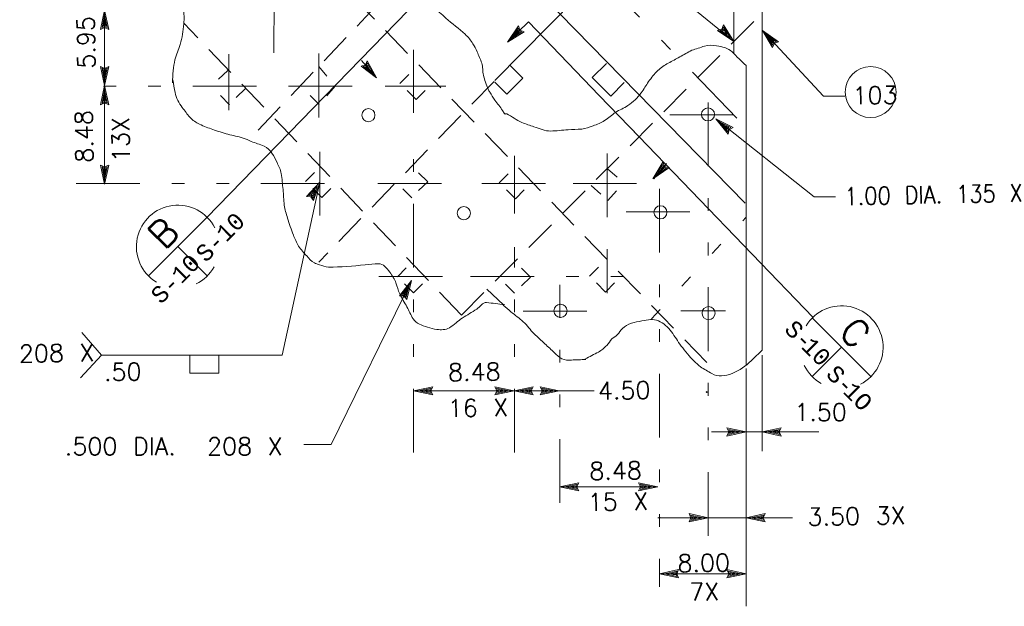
# Model space of a CAD drawing. Header units: inches. Extents: x -2167.2 to -2076.9, y -1198.8 to -1110.4.
# Tile 6 of 6: x -2085.2 to -2077.5, y -1123.6 to -1119. Entities that reach past the tile are written whole.
import ezdxf
from ezdxf.enums import TextEntityAlignment as Align

# ---------------------------------------------------------------- set-up
doc = ezdxf.new("R2010")
doc.units = ezdxf.units.IN
doc.header["$MEASUREMENT"] = 0
for name, pattern in [('DIVIDE', [1.25, 0.5, -0.25, 0, -0.25, 0, -0.25]), ('DOT', [0.25, 0, -0.25]), ('HIDDEN', [0.375, 0.25, -0.125])]:
    doc.linetypes.add(name, pattern=pattern)
for name, color, linetype, lineweight in [('1', 7, 'Continuous', 0), ('2', 7, 'Continuous', 0), ('46', 7, 'Continuous', 0)]:
    doc.layers.add(name, color=color, linetype=linetype, lineweight=lineweight)
doc.styles.add('MONOTXT', font='MONOTXT')
doc.styles.add('TXT', font='txt.shx')

# ---------------------------------------------------------------- blocks, each defined once
blk = doc.blocks.new('LT')
at = {"layer": '1', "color": 7, "linetype": 'Continuous', "lineweight": 0}
for p, q in [((0, 0), (-0.0015, 0.000323)), ((-0.001354, 0), (-0.0015, 0.000323)), ((0, 0), (-0.0015, -0.000323)), ((-0.0015, -0.000323), (-0.001354, 0)), ((-0.000385, 0), (-0.001365, 0.000208)), ((-0.001271, 0), (-0.001365, 0.000208)), ((-0.000385, 0), (-0.001365, -0.000208)), ((-0.001365, -0.000208), (-0.001271, 0)), ((-0.0007599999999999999, 0), (-0.001229, 9.4e-05)), ((-0.001188, 0), (-0.001229, 9.4e-05)), ((-0.0007599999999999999, 0), (-0.001229, -0.000104)), ((-0.001229, -0.000104), (-0.001188, 0))]:
    blk.add_line(p, q, dxfattribs=at)
blk = doc.blocks.new('SECBOT')
at = {"layer": '1', "color": 7, "linetype": 'Continuous', "lineweight": 0}
for p, q in [((-0.00326, -2.1e-05), (0.00324, -2.1e-05)), ((-1e-05, -2.1e-05), (-1e-05, -0.003271))]:
    blk.add_line(p, q, dxfattribs=at)
for start, end in [(341.969756, 193.812081), (251.040486, 285.7467110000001)]:
    blk.add_arc((-1.1e-05, -2.1e-05), 0.003255, start, end, dxfattribs=at)
at = {"layer": '1', "color": 7, "linetype": 'Continuous', "lineweight": 0, "style": 'MONOTXT'}
for p in [(-0.004187, -0.002312), (0.000615, -0.00249)]:
    blk.add_text('S-', height=0.001302, dxfattribs=at).set_placement(p)
at = {"layer": '1', "color": 7, "linetype": 'Continuous', "lineweight": 0, "style": 'TXT'}
blk.add_attdef('TAG00', text='', height=0.002083, dxfattribs=at).set_placement((0, 0), align=Align.CENTER)
at = {"layer": '1', "color": 7, "linetype": 'Continuous', "lineweight": 0, "style": 'MONOTXT'}
for tag in ['TAG10', 'TAG20']:
    blk.add_attdef(tag, (0, 0), '', height=0.001302, dxfattribs=at)

msp = doc.modelspace()

# ---------------------------------------------------------------- linework, layer by layer
at = {"layer": '1', "color": 7, "linetype": 'Continuous', "lineweight": 0}
for p, q in [((-2078.891397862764, -1119.587442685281), (-2079.370616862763, -1119.072047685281)), ((-2078.891397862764, -1119.587442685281), (-2078.724209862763, -1119.587442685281)), ((-2078.964793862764, -1120.374838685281), (-2079.738845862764, -1119.765119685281)), ((-2082.845189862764, -1120.259922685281), (-2083.141039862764, -1121.618383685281)), ((-2078.964793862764, -1120.374838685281), (-2078.797616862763, -1120.374838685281)), ((-2082.756295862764, -1122.318877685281), (-2082.126126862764, -1121.031494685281)), ((-2084.558918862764, -1121.618383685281), (-2084.712449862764, -1121.438883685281)), ((-2084.558918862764, -1121.618383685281), (-2084.722053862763, -1121.795497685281)), ((-2083.141039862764, -1121.618383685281), (-2084.558918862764, -1121.618383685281)), ((-2083.865449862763, -1121.759008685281), (-2083.865449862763, -1121.618383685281)), ((-2083.636606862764, -1121.759008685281), (-2083.636606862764, -1121.618383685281)), ((-2083.865449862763, -1121.759008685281), (-2083.636606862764, -1121.759008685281)), ((-2082.109168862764, -1121.897130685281), (-2081.321272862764, -1121.897130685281)), ((-2081.317116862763, -1121.897130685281), (-2080.691926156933, -1121.897130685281)), ((-2079.375220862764, -1122.219682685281), (-2078.928209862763, -1122.219682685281)), ((-2082.756295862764, -1122.318877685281), (-2082.970680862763, -1122.318877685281)), ((-2080.193136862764, -1122.891661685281), (-2079.136118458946, -1122.891661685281)), ((-2080.179230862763, -1123.330849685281), (-2079.500479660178, -1123.330849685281))]:
    msp.add_line(p, q, dxfattribs=at)
at = {"layer": '2', "linetype": 'Continuous', "lineweight": 0}
msp.add_line((-2080.07845486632, -1118.764995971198), (-2079.596751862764, -1119.157908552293), dxfattribs=at)
at = {"layer": '2', "color": 7, "linetype": 'Continuous', "lineweight": 0}
for p, q in [((-2084.188813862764, -1120.996166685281), (-2083.729199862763, -1120.536552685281)), ((-2083.959011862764, -1120.766364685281), (-2083.729199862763, -1120.996166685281))]:
    msp.add_line(p, q, dxfattribs=at)
for start, end in [(26.969756, 238.812081), (296.040486, 330.746711)]:
    msp.add_arc((-2083.959024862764, -1120.766360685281), 0.325521, start, end, dxfattribs=at)
at = {"layer": '46', "color": 7, "linetype": 'Continuous', "lineweight": 0}
for p, q in [((-2079.375220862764, -1116.997880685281), (-2079.375220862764, -1121.576880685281)), ((-2079.507491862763, -1120.425640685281), (-2082.630918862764, -1117.233380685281)), ((-2079.596751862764, -1117.219411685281), (-2079.596751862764, -1119.252838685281)), ((-2080.200657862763, -1118.174411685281), (-2081.470720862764, -1119.464297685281)), ((-2081.941605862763, -1118.695463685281), (-2083.734525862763, -1120.541175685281)), ((-2084.533730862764, -1119.503963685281), (-2084.533730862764, -1118.912880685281)), ((-2081.207751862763, -1119.004776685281), (-2081.372897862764, -1119.162411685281)), ((-2080.652230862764, -1119.580994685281), (-2081.207751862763, -1119.004776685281)), ((-2082.518230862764, -1119.305557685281), (-2082.399772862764, -1119.443442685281)), ((-2081.251709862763, -1119.444692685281), (-2081.353699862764, -1119.343755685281)), ((-2080.706897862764, -1119.440890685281), (-2080.595730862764, -1119.329411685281)), ((-2079.500220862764, -1119.346869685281), (-2079.500220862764, -1121.691505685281)), ((-2081.251709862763, -1119.444692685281), (-2081.378345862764, -1119.569724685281)), ((-2080.706897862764, -1119.440890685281), (-2080.562105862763, -1119.585265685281)), ((-2084.533730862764, -1119.503963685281), (-2084.533730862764, -1119.503047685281)), ((-2084.533730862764, -1120.276744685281), (-2084.533730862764, -1119.503963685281)), ((-2081.378345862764, -1119.569724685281), (-2081.472345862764, -1119.476682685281)), ((-2080.562105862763, -1119.585265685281), (-2080.455751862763, -1119.478609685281)), ((-2080.339355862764, -1119.905536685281), (-2080.652230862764, -1119.580994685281)), ((-2080.409070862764, -1119.833223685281), (-2078.974738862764, -1121.321017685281)), ((-2080.128636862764, -1120.124109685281), (-2080.232595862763, -1120.235984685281)), ((-2080.124511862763, -1120.115161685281), (-2080.224730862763, -1120.235047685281)), ((-2081.535782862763, -1121.098609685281), (-2081.402709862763, -1121.221349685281)), ((-2079.375220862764, -1121.616338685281), (-2079.375220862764, -1122.370723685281)), ((-2079.500220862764, -1121.721567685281), (-2079.500220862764, -1123.586374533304)), ((-2079.770949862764, -1122.219682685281), (-2079.521636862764, -1122.219682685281)), ((-2079.521636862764, -1122.219682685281), (-2079.375220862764, -1122.219682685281)), ((-2080.963136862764, -1122.649901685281), (-2080.193136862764, -1122.649901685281))]:
    msp.add_line(p, q, dxfattribs=at)
at = {"layer": '46', "color": 7, "linetype": 'HIDDEN', "lineweight": 0}
for p, q in [((-2079.807991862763, -1121.675692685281), (-2083.937709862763, -1117.412297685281)), ((-2082.122814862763, -1118.583474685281), (-2083.398032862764, -1119.924994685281)), ((-2081.733834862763, -1121.304078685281), (-2079.408876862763, -1118.969234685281)), ((-2081.733834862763, -1121.304078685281), (-2083.911543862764, -1119.014317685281)), ((-2081.477543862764, -1119.470317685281), (-2082.853897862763, -1120.888203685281))]:
    msp.add_line(p, q, dxfattribs=at)
at = {"layer": '46', "color": 7, "linetype": 'DIVIDE', "lineweight": 0}
for p, q in [((-2079.571626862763, -1119.758338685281), (-2080.756720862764, -1118.534890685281)), ((-2083.205470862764, -1119.247422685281), (-2083.204032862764, -1118.684932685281)), ((-2082.853803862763, -1119.752578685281), (-2082.854230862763, -1119.212651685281)), ((-2083.559907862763, -1119.697297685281), (-2083.559907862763, -1119.257869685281)), ((-2082.110241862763, -1119.718088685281), (-2082.110241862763, -1119.223505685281)), ((-2083.342564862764, -1119.507401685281), (-2084.757272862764, -1119.507401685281)), ((-2082.590480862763, -1119.507401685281), (-2083.099043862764, -1119.507401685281)), ((-2081.857220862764, -1119.507401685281), (-2082.332626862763, -1119.507401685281)), ((-2079.797459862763, -1123.035026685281), (-2079.797459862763, -1119.500161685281)), ((-2080.099293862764, -1119.732994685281), (-2079.424991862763, -1119.732994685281)), ((-2082.110241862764, -1122.380362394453), (-2082.110241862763, -1119.911619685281)), ((-2082.844553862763, -1120.521797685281), (-2082.844553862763, -1119.929599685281)), ((-2080.590720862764, -1120.535224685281), (-2080.590720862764, -1119.990463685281)), ((-2081.317116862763, -1120.506547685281), (-2081.317116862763, -1120.054974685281)), ((-2084.757272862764, -1120.270578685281), (-2082.583314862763, -1120.270578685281)), ((-2082.389928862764, -1120.270578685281), (-2081.852720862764, -1120.270578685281)), ((-2081.573376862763, -1120.270578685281), (-2081.050491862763, -1120.270578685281)), ((-2080.857105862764, -1120.270578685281), (-2080.361105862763, -1120.270578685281)), ((-2080.179230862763, -1120.313015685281), (-2080.179230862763, -1123.434411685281)), ((-2080.441668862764, -1120.494567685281), (-2079.922397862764, -1120.494567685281)), ((-2081.317116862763, -1122.380362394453), (-2081.317116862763, -1120.771755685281)), ((-2080.590720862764, -1121.131161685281), (-2080.590720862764, -1120.786099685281)), ((-2082.382574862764, -1121.000234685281), (-2081.894386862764, -1121.000234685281)), ((-2082.382574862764, -1121.000234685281), (-2081.879689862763, -1121.000390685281)), ((-2081.662605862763, -1121.000234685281), (-2080.213553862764, -1121.000234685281)), ((-2080.960491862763, -1122.775338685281), (-2080.960491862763, -1121.065640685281)), ((-2081.250064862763, -1121.272286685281), (-2080.728209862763, -1121.271297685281)), ((-2080.011918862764, -1121.269932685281), (-2079.661376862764, -1121.269265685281))]:
    msp.add_line(p, q, dxfattribs=at)
at = {"layer": '46', "color": 7, "linetype": 'DOT', "lineweight": 0}
for p, q in [((-2082.853678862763, -1119.354588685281), (-2082.723928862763, -1119.507401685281)), ((-2083.566928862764, -1119.384484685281), (-2083.698626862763, -1119.505880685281)), ((-2082.216543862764, -1119.487057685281), (-2082.107199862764, -1119.376578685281)), ((-2083.554293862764, -1119.654213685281), (-2083.698626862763, -1119.505880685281)), ((-2083.428761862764, -1119.526484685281), (-2083.555730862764, -1119.649807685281)), ((-2082.849668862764, -1119.651453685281), (-2082.993709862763, -1119.507807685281)), ((-2082.723928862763, -1119.507401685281), (-2082.849668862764, -1119.651453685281)), ((-2082.090074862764, -1119.612224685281), (-2082.216595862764, -1119.484078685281)), ((-2082.090074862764, -1119.612224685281), (-2081.984939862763, -1119.506005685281)), ((-2082.956418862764, -1120.255901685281), (-2082.847074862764, -1120.145432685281)), ((-2081.998741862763, -1120.256953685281), (-2082.117157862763, -1120.139755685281)), ((-2081.437251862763, -1120.266911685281), (-2081.327907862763, -1120.156432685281)), ((-2080.586720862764, -1120.155057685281), (-2080.461876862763, -1120.264713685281)), ((-2082.829949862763, -1120.381078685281), (-2082.956470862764, -1120.252922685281)), ((-2082.829949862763, -1120.381078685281), (-2082.724814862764, -1120.274849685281)), ((-2082.123918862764, -1120.383422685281), (-2082.242095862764, -1120.266453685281)), ((-2081.998741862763, -1120.256953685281), (-2082.126897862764, -1120.383474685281)), ((-2081.310772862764, -1120.392088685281), (-2081.437303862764, -1120.263932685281)), ((-2081.310772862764, -1120.392088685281), (-2081.205636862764, -1120.285859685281)), ((-2080.715720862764, -1120.287734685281), (-2080.583834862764, -1120.403567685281)), ((-2080.583834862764, -1120.403567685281), (-2080.461876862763, -1120.264713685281)), ((-2080.243251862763, -1121.332140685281), (-2079.502386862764, -1120.538338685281)), ((-2082.236709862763, -1121.003640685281), (-2082.127376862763, -1120.893172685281)), ((-2081.191939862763, -1121.004692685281), (-2081.310355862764, -1120.887494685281)), ((-2080.729459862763, -1120.997224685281), (-2080.620116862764, -1120.886744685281)), ((-2080.602991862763, -1121.122390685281), (-2080.729511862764, -1120.994244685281)), ((-2082.110241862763, -1121.128817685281), (-2082.236761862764, -1121.000672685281)), ((-2082.110241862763, -1121.128817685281), (-2082.005105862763, -1121.022588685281)), ((-2081.317116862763, -1121.131161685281), (-2081.435293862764, -1121.014203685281)), ((-2081.191939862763, -1121.004692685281), (-2081.320095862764, -1121.131213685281)), ((-2080.602991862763, -1121.122390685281), (-2080.497855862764, -1121.016172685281))]:
    msp.add_line(p, q, dxfattribs=at)
at = {"layer": '46', "color": 7, "linetype": 'Continuous', "lineweight": 0}
for centre, radius in [((-2078.522624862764, -1119.554508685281), 0.199688), ((-2082.464171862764, -1119.735687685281), 0.051323), ((-2079.798993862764, -1119.729859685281), 0.051323), ((-2081.715012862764, -1120.503921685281), 0.051323), ((-2080.172117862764, -1120.497266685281), 0.051323), ((-2080.956429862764, -1121.270044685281), 0.051323), ((-2079.794286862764, -1121.287517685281), 0.051323)]:
    msp.add_circle(centre, radius, dxfattribs=at)
for points, knots in [([(-2083.951345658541, -1117.00408891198), (-2083.958756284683, -1117.030474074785), (-2083.966164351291, -1117.056859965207), (-2083.973574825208, -1117.08324516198), (-2083.980564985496, -1117.10813382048), (-2083.995103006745, -1117.130126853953), (-2084.003814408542, -1117.154661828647), (-2084.008856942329, -1117.168863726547), (-2084.013360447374, -1117.183227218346), (-2084.014866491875, -1117.198172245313), (-2084.017115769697, -1117.220492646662), (-2084.017120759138, -1117.242828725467), (-2084.017626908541, -1117.265161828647), (-2084.017953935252, -1117.27959140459), (-2084.018309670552, -1117.294049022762), (-2084.016866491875, -1117.308474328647), (-2084.014813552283, -1117.32899450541), (-2083.994826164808, -1117.344031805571), (-2083.988366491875, -1117.363109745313), (-2083.979543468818, -1117.389167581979), (-2083.981631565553, -1117.419727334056), (-2083.971189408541, -1117.445505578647), (-2083.960885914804, -1117.470941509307), (-2083.935776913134, -1117.489457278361), (-2083.926678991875, -1117.51562016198), (-2083.91862124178, -1117.53879182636), (-2083.911847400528, -1117.562260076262), (-2083.905772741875, -1117.586140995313), (-2083.899140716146, -1117.612213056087), (-2083.892417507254, -1117.638138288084), (-2083.888658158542, -1117.664599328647), (-2083.884414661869, -1117.69446815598), (-2083.887693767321, -1117.725136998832), (-2083.891012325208, -1117.75521391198), (-2083.896610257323, -1117.805949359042), (-2083.900517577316, -1117.857371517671), (-2083.919876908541, -1117.90537016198), (-2083.943063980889, -1117.962859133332), (-2083.969323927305, -1118.016981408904), (-2083.995668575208, -1118.07208891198), (-2084.015426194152, -1118.113417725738), (-2084.036846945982, -1118.153575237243), (-2084.056491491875, -1118.195234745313), (-2084.076080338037, -1118.236776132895), (-2084.095666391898, -1118.280280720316), (-2084.097491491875, -1118.325911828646), (-2084.098699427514, -1118.356112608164), (-2084.099187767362, -1118.386318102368), (-2084.099845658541, -1118.41652641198), (-2084.100646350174, -1118.453291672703), (-2084.101328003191, -1118.490061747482), (-2084.101856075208, -1118.526828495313), (-2084.102048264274, -1118.540209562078), (-2084.099685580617, -1118.553472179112), (-2084.093303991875, -1118.56605766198), (-2084.074234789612, -1118.603665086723), (-2084.035896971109, -1118.622273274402), (-2084.013043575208, -1118.655234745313), (-2083.982160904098, -1118.699776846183), (-2083.94951603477, -1118.743000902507), (-2083.931887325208, -1118.79558891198), (-2083.920625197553, -1118.829184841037), (-2083.916889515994, -1118.863207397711), (-2083.914366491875, -1118.897672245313), (-2083.911392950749, -1118.938291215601), (-2083.909063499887, -1118.979202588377), (-2083.912231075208, -1119.019724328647), (-2083.916498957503, -1119.074321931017), (-2083.926829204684, -1119.128275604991), (-2083.940887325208, -1119.18168266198), (-2083.951640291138, -1119.222533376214), (-2083.972638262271, -1119.259544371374), (-2083.982095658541, -1119.300547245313), (-2083.988714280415, -1119.329242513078), (-2083.994400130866, -1119.358148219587), (-2083.996324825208, -1119.38743266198), (-2083.998397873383, -1119.418974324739), (-2084.000470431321, -1119.450516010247), (-2084.002543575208, -1119.48205766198)], [0, 0, 0, 0, 0.0313721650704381, 0.0313721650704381, 0.0313721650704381, 0.0609649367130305, 0.0609649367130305, 0.0609649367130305, 0.07809450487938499, 0.07809450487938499, 0.07809450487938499, 0.1036775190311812, 0.1036775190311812, 0.1036775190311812, 0.1202068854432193, 0.1202068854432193, 0.1202068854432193, 0.1437201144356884, 0.1437201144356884, 0.1437201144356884, 0.1758359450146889, 0.1758359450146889, 0.1758359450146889, 0.2075253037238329, 0.2075253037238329, 0.2075253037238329, 0.2355915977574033, 0.2355915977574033, 0.2355915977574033, 0.2662330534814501, 0.2662330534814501, 0.2662330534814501, 0.3008206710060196, 0.3008206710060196, 0.3008206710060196, 0.3591650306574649, 0.3591650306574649, 0.3591650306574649, 0.4290452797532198, 0.4290452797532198, 0.4290452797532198, 0.4814531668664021, 0.4814531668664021, 0.4814531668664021, 0.5337124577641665, 0.5337124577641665, 0.5337124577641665, 0.568300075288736, 0.568300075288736, 0.568300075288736, 0.6103952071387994, 0.6103952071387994, 0.6103952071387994, 0.625715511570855, 0.625715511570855, 0.625715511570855, 0.6714950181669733, 0.6714950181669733, 0.6714950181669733, 0.7333586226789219, 0.7333586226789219, 0.7333586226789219, 0.7728802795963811, 0.7728802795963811, 0.7728802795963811, 0.81945901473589, 0.81945901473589, 0.81945901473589, 0.8822176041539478, 0.8822176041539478, 0.8822176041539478, 0.9302212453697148, 0.9302212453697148, 0.9302212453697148, 0.9638158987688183, 0.9638158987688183, 0.9638158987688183, 1, 1, 1, 1]), ([(-2082.823772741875, -1117.20321391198), (-2082.83408009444, -1117.213892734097), (-2082.844396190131, -1117.224392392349), (-2082.854689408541, -1117.235255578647), (-2082.864743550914, -1117.245866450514), (-2082.857571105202, -1117.264146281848), (-2082.857866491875, -1117.278630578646), (-2082.858294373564, -1117.299611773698), (-2082.861854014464, -1117.320733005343), (-2082.856772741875, -1117.34162016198), (-2082.851091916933, -1117.364971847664), (-2082.836267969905, -1117.383555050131), (-2082.824199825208, -1117.404068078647), (-2082.815405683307, -1117.419016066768), (-2082.810184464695, -1117.436856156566), (-2082.795908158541, -1117.446890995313), (-2082.78069946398, -1117.457581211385), (-2082.763894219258, -1117.464337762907), (-2082.748210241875, -1117.47362016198), (-2082.679285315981, -1117.514412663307), (-2082.610376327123, -1117.555246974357), (-2082.541449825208, -1117.596036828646), (-2082.493820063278, -1117.624223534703), (-2082.44595263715, -1117.651891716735), (-2082.398303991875, -1117.680172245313), (-2082.358080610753, -1117.704045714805), (-2082.333068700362, -1117.745958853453), (-2082.309835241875, -1117.788890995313), (-2082.275573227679, -1117.852202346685), (-2082.251023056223, -1117.915982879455), (-2082.243449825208, -1117.984640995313), (-2082.236380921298, -1118.048726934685), (-2082.2467642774, -1118.113658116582), (-2082.240085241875, -1118.177547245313), (-2082.233068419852, -1118.244667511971), (-2082.227557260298, -1118.312210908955), (-2082.209043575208, -1118.377849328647), (-2082.191644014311, -1118.439537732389), (-2082.166017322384, -1118.497542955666), (-2082.146866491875, -1118.557911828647), (-2082.135826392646, -1118.592713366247), (-2082.129203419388, -1118.628829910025), (-2082.117481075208, -1118.663724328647), (-2082.102051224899, -1118.709655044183), (-2082.076900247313, -1118.751743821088), (-2082.044460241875, -1118.788474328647), (-2081.985118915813, -1118.855664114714), (-2081.921909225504, -1118.915195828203), (-2081.856262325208, -1118.97421391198), (-2081.807082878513, -1119.018427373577), (-2081.752961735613, -1119.056075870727), (-2081.704501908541, -1119.10152641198), (-2081.681191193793, -1119.123389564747), (-2081.660945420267, -1119.147940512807), (-2081.644189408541, -1119.175297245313), (-2081.631805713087, -1119.195515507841), (-2081.621672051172, -1119.216354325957), (-2081.611616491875, -1119.237734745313), (-2081.597732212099, -1119.267255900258), (-2081.584538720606, -1119.296696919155), (-2081.574626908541, -1119.327661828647), (-2081.564919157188, -1119.357989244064), (-2081.569288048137, -1119.39123265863), (-2081.561178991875, -1119.421943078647), (-2081.551319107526, -1119.459284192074), (-2081.540018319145, -1119.496122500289), (-2081.523845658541, -1119.53155766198), (-2081.520156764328, -1119.539640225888), (-2081.516229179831, -1119.547434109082), (-2081.511626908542, -1119.554974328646), (-2081.49868499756, -1119.576177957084), (-2081.485286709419, -1119.596909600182), (-2081.471189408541, -1119.61727641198), (-2081.451908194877, -1119.645132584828), (-2081.430620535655, -1119.671641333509), (-2081.410741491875, -1119.698922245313), (-2081.404530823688, -1119.707445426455), (-2081.401960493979, -1119.717967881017), (-2081.394522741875, -1119.726203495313), (-2081.390815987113, -1119.730307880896), (-2081.383472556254, -1119.722184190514), (-2081.378814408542, -1119.724349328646), (-2081.33826721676, -1119.743195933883), (-2081.302187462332, -1119.776832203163), (-2081.259553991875, -1119.79315141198), (-2081.228320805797, -1119.805106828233), (-2081.196853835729, -1119.816681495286), (-2081.164512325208, -1119.82693266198), (-2081.121358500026, -1119.8406109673), (-2081.078754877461, -1119.860781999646), (-2081.034074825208, -1119.860099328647), (-2080.98828343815, -1119.859399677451), (-2080.942399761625, -1119.852692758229), (-2080.896522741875, -1119.849818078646), (-2080.861162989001, -1119.847602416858), (-2080.825721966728, -1119.846879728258), (-2080.790366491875, -1119.84402641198), (-2080.759262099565, -1119.841516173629), (-2080.729918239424, -1119.82965052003), (-2080.700293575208, -1119.818828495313), (-2080.669035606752, -1119.807409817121), (-2080.638973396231, -1119.794843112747), (-2080.610501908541, -1119.777880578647), (-2080.579615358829, -1119.759479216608), (-2080.554733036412, -1119.732796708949), (-2080.525053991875, -1119.713380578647), (-2080.494313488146, -1119.693270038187), (-2080.458230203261, -1119.681827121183), (-2080.427595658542, -1119.660484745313), (-2080.387583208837, -1119.632609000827), (-2080.352649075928, -1119.598907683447), (-2080.323095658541, -1119.560203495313), (-2080.301707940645, -1119.532193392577), (-2080.286319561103, -1119.500786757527), (-2080.265595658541, -1119.472568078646), (-2080.24297145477, -1119.441761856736), (-2080.221069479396, -1119.410722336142), (-2080.192356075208, -1119.38465141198), (-2080.16743006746, -1119.362019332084), (-2080.139724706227, -1119.344066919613), (-2080.110699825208, -1119.32808891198), (-2080.080870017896, -1119.311667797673), (-2080.050745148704, -1119.295873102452), (-2080.021043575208, -1119.279265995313), (-2079.989527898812, -1119.261644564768), (-2079.958034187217, -1119.243983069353), (-2079.926501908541, -1119.226390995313)], [0, 0, 0, 0, 0.009259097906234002, 0.009259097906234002, 0.009259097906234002, 0.0183031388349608, 0.0183031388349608, 0.0183031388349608, 0.0314038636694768, 0.0314038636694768, 0.0314038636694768, 0.04605037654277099, 0.04605037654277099, 0.04605037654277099, 0.0567233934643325, 0.0567233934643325, 0.0567233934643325, 0.068093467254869, 0.068093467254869, 0.068093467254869, 0.11806047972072, 0.11806047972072, 0.11806047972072, 0.1525888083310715, 0.1525888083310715, 0.1525888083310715, 0.1817364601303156, 0.1817364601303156, 0.1817364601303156, 0.2247200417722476, 0.2247200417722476, 0.2247200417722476, 0.2648412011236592, 0.2648412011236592, 0.2648412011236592, 0.306991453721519, 0.306991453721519, 0.306991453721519, 0.3466051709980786, 0.3466051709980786, 0.3466051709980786, 0.3694417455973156, 0.3694417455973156, 0.3694417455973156, 0.3995010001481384, 0.3995010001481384, 0.3995010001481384, 0.454487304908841, 0.454487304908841, 0.454487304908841, 0.49568035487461, 0.49568035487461, 0.49568035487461, 0.5154955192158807, 0.5154955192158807, 0.5154955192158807, 0.5301401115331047, 0.5301401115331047, 0.5301401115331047, 0.5503607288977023, 0.5503607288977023, 0.5503607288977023, 0.57016505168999, 0.57016505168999, 0.57016505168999, 0.5942453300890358, 0.5942453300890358, 0.5942453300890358, 0.5997379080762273, 0.5997379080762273, 0.5997379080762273, 0.6151834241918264, 0.6151834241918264, 0.6151834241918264, 0.6363086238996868, 0.6363086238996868, 0.6363086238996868, 0.6429086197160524, 0.6429086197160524, 0.6429086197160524, 0.6461978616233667, 0.6461978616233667, 0.6461978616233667, 0.6748293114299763, 0.6748293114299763, 0.6748293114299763, 0.6958046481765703, 0.6958046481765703, 0.6958046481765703, 0.7237923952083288, 0.7237923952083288, 0.7237923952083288, 0.7524762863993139, 0.7524762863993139, 0.7524762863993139, 0.7745844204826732, 0.7745844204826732, 0.7745844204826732, 0.7940343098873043, 0.7940343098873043, 0.7940343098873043, 0.8145565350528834, 0.8145565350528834, 0.8145565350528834, 0.8368195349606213, 0.8368195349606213, 0.8368195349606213, 0.8598787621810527, 0.8598787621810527, 0.8598787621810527, 0.8899969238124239, 0.8899969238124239, 0.8899969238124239, 0.9117933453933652, 0.9117933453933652, 0.9117933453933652, 0.935588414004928, 0.935588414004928, 0.935588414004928, 0.9562448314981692, 0.9562448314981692, 0.9562448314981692, 0.977474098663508, 0.977474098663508, 0.977474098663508, 1, 1, 1, 1]), ([(-2079.926501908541, -1119.226390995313), (-2079.892980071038, -1119.215706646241), (-2079.859460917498, -1119.205013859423), (-2079.825939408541, -1119.194328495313), (-2079.795881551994, -1119.184747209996), (-2079.762485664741, -1119.186593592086), (-2079.731345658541, -1119.19124516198), (-2079.688626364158, -1119.197626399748), (-2079.641542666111, -1119.20870909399), (-2079.610595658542, -1119.23896391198), (-2079.573803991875, -1119.27493266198), (-2079.537012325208, -1119.31090141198), (-2079.500220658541, -1119.34687016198)], [0, 0, 0, 0, 0.2179035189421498, 0.2179035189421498, 0.2179035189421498, 0.4132918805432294, 0.4132918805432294, 0.4132918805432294, 0.6813346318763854, 0.6813346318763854, 0.6813346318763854, 1, 1, 1, 1]), ([(-2083.999001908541, -1119.45952641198), (-2083.99318186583, -1119.492245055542), (-2083.987363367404, -1119.524963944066), (-2083.981543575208, -1119.55768266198), (-2083.977690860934, -1119.579342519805), (-2083.97142078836, -1119.600623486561), (-2083.960772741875, -1119.620328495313), (-2083.950202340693, -1119.639889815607), (-2083.937225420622, -1119.656992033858), (-2083.924408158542, -1119.674828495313), (-2083.905155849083, -1119.701619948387), (-2083.886414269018, -1119.727808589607), (-2083.864022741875, -1119.752536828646), (-2083.842888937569, -1119.775876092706), (-2083.816629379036, -1119.793125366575), (-2083.788314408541, -1119.806349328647), (-2083.754450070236, -1119.82216501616), (-2083.720472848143, -1119.836147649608), (-2083.685272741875, -1119.847859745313), (-2083.645843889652, -1119.860978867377), (-2083.606378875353, -1119.873562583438), (-2083.566564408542, -1119.885172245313), (-2083.527473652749, -1119.896570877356), (-2083.486543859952, -1119.901377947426), (-2083.447991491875, -1119.914609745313), (-2083.426305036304, -1119.922052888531), (-2083.405780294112, -1119.932543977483), (-2083.384564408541, -1119.941068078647), (-2083.35072269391, -1119.954664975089), (-2083.31548587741, -1119.964103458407), (-2083.281585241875, -1119.97865141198), (-2083.256612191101, -1119.989368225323), (-2083.237269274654, -1120.009959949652), (-2083.221616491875, -1120.032734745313), (-2083.205232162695, -1120.056573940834), (-2083.19273829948, -1120.080900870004), (-2083.180970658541, -1120.106849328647), (-2083.168139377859, -1120.135143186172), (-2083.15282452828, -1120.162463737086), (-2083.147981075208, -1120.192911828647), (-2083.141330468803, -1120.234720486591), (-2083.13790813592, -1120.276684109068), (-2083.133981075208, -1120.318693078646), (-2083.130185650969, -1120.359293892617), (-2083.129002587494, -1120.400073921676), (-2083.123981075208, -1120.440599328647), (-2083.11966793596, -1120.475407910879), (-2083.108801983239, -1120.508889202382), (-2083.098595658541, -1120.542547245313), (-2083.08492775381, -1120.587620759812), (-2083.069585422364, -1120.631587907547), (-2083.052981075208, -1120.675640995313), (-2083.041752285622, -1120.705432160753), (-2083.029057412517, -1120.734187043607), (-2083.012126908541, -1120.761568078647), (-2082.994186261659, -1120.790582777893), (-2082.971084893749, -1120.814335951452), (-2082.947814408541, -1120.83921391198), (-2082.929173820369, -1120.859142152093), (-2082.911751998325, -1120.879417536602), (-2082.887835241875, -1120.893297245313), (-2082.875284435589, -1120.900580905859), (-2082.861831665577, -1120.904082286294), (-2082.848220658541, -1120.908359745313), (-2082.824613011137, -1120.9157787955), (-2082.8014741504, -1120.926428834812), (-2082.777064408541, -1120.92680766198), (-2082.681604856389, -1120.928289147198), (-2082.585713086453, -1120.916566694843), (-2082.490085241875, -1120.909984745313), (-2082.454648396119, -1120.90754566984), (-2082.419308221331, -1120.900862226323), (-2082.384001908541, -1120.900255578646), (-2082.347735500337, -1120.899632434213), (-2082.319605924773, -1120.934963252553), (-2082.296283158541, -1120.965672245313), (-2082.275256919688, -1120.993357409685), (-2082.260109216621, -1121.02085147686), (-2082.247564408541, -1121.051453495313), (-2082.23600483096, -1121.079652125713), (-2082.232651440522, -1121.110803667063), (-2082.218512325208, -1121.13758891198), (-2082.200430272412, -1121.171843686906), (-2082.180295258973, -1121.205094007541), (-2082.161647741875, -1121.238984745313), (-2082.144702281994, -1121.269782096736), (-2082.131883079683, -1121.30212167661), (-2082.112793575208, -1121.33265141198), (-2082.089499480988, -1121.369905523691), (-2082.042995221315, -1121.381769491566), (-2082.001470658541, -1121.39765141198), (-2081.976566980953, -1121.407176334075), (-2081.951585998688, -1121.413409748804), (-2081.926376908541, -1121.416036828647), (-2081.894071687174, -1121.41940340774), (-2081.859321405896, -1121.419650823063), (-2081.828231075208, -1121.402505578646), (-2081.78846050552, -1121.380573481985), (-2081.763037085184, -1121.348201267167), (-2081.727251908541, -1121.325922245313), (-2081.689895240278, -1121.302664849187), (-2081.651684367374, -1121.280158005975), (-2081.614324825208, -1121.25699516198), (-2081.587817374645, -1121.240560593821), (-2081.56761006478, -1121.200708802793), (-2081.536543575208, -1121.204443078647), (-2081.489949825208, -1121.210043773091), (-2081.443356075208, -1121.215644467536), (-2081.396762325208, -1121.22124516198)], [0, 0, 0, 0, 0.0261183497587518, 0.0261183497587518, 0.0261183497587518, 0.0434087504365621, 0.0434087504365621, 0.0434087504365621, 0.0605730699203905, 0.0605730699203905, 0.0605730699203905, 0.0863549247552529, 0.0863549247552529, 0.0863549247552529, 0.1106886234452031, 0.1106886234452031, 0.1106886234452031, 0.1397914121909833, 0.1397914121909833, 0.1397914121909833, 0.1723904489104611, 0.1723904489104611, 0.1723904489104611, 0.2043969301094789, 0.2043969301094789, 0.2043969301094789, 0.2224011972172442, 0.2224011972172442, 0.2224011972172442, 0.2511200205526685, 0.2511200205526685, 0.2511200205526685, 0.2722758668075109, 0.2722758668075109, 0.2722758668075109, 0.2944204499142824, 0.2944204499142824, 0.2944204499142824, 0.3185666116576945, 0.3185666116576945, 0.3185666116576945, 0.3517220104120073, 0.3517220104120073, 0.3517220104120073, 0.3837660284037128, 0.3837660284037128, 0.3837660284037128, 0.411289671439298, 0.411289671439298, 0.411289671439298, 0.4481482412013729, 0.4481482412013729, 0.4481482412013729, 0.4730740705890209, 0.4730740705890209, 0.4730740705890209, 0.4994870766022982, 0.4994870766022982, 0.4994870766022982, 0.5206449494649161, 0.5206449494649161, 0.5206449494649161, 0.5317479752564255, 0.5317479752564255, 0.5317479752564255, 0.5510056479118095, 0.5510056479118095, 0.5510056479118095, 0.6263169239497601, 0.6263169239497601, 0.6263169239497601, 0.6542250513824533, 0.6542250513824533, 0.6542250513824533, 0.6828920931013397, 0.6828920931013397, 0.6828920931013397, 0.7087363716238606, 0.7087363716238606, 0.7087363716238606, 0.73255092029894, 0.73255092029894, 0.73255092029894, 0.763006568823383, 0.763006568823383, 0.763006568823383, 0.7906823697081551, 0.7906823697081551, 0.7906823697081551, 0.8244539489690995, 0.8244539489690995, 0.8244539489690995, 0.8447079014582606, 0.8447079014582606, 0.8447079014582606, 0.8706631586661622, 0.8706631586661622, 0.8706631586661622, 0.9038649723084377, 0.9038649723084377, 0.9038649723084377, 0.9385248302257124, 0.9385248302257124, 0.9385248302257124, 0.9631167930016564, 0.9631167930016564, 0.9631167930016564, 1, 1, 1, 1]), ([(-2081.405637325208, -1121.224380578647), (-2081.38549298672, -1121.241896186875), (-2081.365345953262, -1121.259408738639), (-2081.345199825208, -1121.276922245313), (-2081.313852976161, -1121.304172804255), (-2081.279709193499, -1121.328080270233), (-2081.248606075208, -1121.355640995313), (-2081.217017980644, -1121.383631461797), (-2081.194482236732, -1121.42064761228), (-2081.163658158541, -1121.449443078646), (-2081.135459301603, -1121.47578609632), (-2081.107227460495, -1121.502095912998), (-2081.078960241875, -1121.52837016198), (-2081.053777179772, -1121.551777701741), (-2081.028560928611, -1121.575139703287), (-2081.003345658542, -1121.598515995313), (-2080.985272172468, -1121.615271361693), (-2080.96946937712, -1121.632153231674), (-2080.945991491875, -1121.645161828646), (-2080.92207052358, -1121.658415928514), (-2080.896502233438, -1121.656864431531), (-2080.871418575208, -1121.655765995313), (-2080.833755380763, -1121.654116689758), (-2080.79609218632, -1121.652467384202), (-2080.758428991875, -1121.650818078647)], [0, 0, 0, 0, 0.0985636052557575, 0.0985636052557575, 0.0985636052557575, 0.2519260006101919, 0.2519260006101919, 0.2519260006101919, 0.407679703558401, 0.407679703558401, 0.407679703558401, 0.5501681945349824, 0.5501681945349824, 0.5501681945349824, 0.6771101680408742, 0.6771101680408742, 0.6771101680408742, 0.7680980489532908, 0.7680980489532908, 0.7680980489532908, 0.8608030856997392, 0.8608030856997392, 0.8608030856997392, 1, 1, 1, 1]), ([(-2080.764428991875, -1121.647943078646), (-2080.729044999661, -1121.629457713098), (-2080.693657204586, -1121.610980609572), (-2080.658272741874, -1121.59249516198), (-2080.633826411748, -1121.579723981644), (-2080.613575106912, -1121.560074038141), (-2080.593710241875, -1121.54074516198), (-2080.577973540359, -1121.525433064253), (-2080.56831990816, -1121.504720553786), (-2080.552949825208, -1121.489411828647), (-2080.539968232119, -1121.47648205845), (-2080.522239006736, -1121.468315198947), (-2080.508897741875, -1121.455880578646), (-2080.494112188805, -1121.442099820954), (-2080.486970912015, -1121.421223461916), (-2080.471064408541, -1121.407578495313), (-2080.450007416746, -1121.389515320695), (-2080.426556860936, -1121.375297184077), (-2080.400345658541, -1121.367630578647), (-2080.372851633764, -1121.359588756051), (-2080.345303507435, -1121.353978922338), (-2080.317366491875, -1121.348318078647), (-2080.294734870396, -1121.343732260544), (-2080.271789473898, -1121.339671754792), (-2080.249095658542, -1121.338193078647), (-2080.207853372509, -1121.335505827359), (-2080.165836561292, -1121.352997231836), (-2080.132251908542, -1121.383797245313), (-2080.095901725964, -1121.417133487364), (-2080.07274323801, -1121.452048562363), (-2080.047085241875, -1121.489515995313), (-2080.034443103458, -1121.507976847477), (-2080.024404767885, -1121.528088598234), (-2080.010408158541, -1121.545453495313), (-2079.993580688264, -1121.566330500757), (-2079.976172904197, -1121.586692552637), (-2079.958741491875, -1121.607078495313), (-2079.942715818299, -1121.62582043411), (-2079.928379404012, -1121.646213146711), (-2079.910158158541, -1121.66280766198), (-2079.893035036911, -1121.678402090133), (-2079.875895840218, -1121.69397605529), (-2079.858762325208, -1121.70955766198)], [0, 0, 0, 0, 0.1021787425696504, 0.1021787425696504, 0.1021787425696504, 0.1727717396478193, 0.1727717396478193, 0.1727717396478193, 0.2286946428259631, 0.2286946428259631, 0.2286946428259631, 0.2759272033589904, 0.2759272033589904, 0.2759272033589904, 0.3282730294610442, 0.3282730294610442, 0.3282730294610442, 0.3975683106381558, 0.3975683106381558, 0.3975683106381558, 0.4702550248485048, 0.4702550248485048, 0.4702550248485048, 0.5291381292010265, 0.5291381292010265, 0.5291381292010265, 0.6361485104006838, 0.6361485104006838, 0.6361485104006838, 0.7519706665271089, 0.7519706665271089, 0.7519706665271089, 0.8090382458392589, 0.8090382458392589, 0.8090382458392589, 0.8776479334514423, 0.8776479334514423, 0.8776479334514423, 0.940724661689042, 0.940724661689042, 0.940724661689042, 1, 1, 1, 1]), ([(-2079.858762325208, -1121.70955766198), (-2079.82877968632, -1121.726943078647), (-2079.798797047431, -1121.744328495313), (-2079.768814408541, -1121.76171391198), (-2079.675403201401, -1121.815878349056), (-2079.538517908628, -1121.736338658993), (-2079.460814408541, -1121.661359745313), (-2079.431876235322, -1121.633436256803), (-2079.402939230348, -1121.605512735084), (-2079.374001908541, -1121.57758891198)], [0, 0, 0, 0, 0.1895453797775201, 0.1895453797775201, 0.1895453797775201, 0.7800758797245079, 0.7800758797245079, 0.7800758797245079, 1, 1, 1, 1])]:
    msp.add_open_spline(points, degree=3, knots=knots, dxfattribs=at)

# ---------------------------------------------------------------- block references
at = {"layer": '1', "color": 7, "linetype": 'Continuous', "lineweight": 0, "zscale": 100}
for p, xscale, yscale, rotation in [((-2081.372897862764, -1119.162406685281), 100.000001, 100.000001, 223.667092), ((-2079.596760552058, -1119.157894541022), 100, 100, 313.95786), ((-2082.399772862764, -1119.443437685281), 100.000001, 100.000001, 310.666108), ((-2080.232595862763, -1120.235979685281), 100.000002, 100.000002, 227.10064), ((-2082.845188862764, -1120.259917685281), 100.000002, 100.000002, 59.17718399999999), ((-2082.126126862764, -1121.031489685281), 100.000002, 100.000002, 63.91843000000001)]:
    msp.add_blockref('LT', p, dxfattribs=dict(at, xscale=xscale, yscale=yscale, rotation=rotation))
at = {"layer": '1', "color": 7, "linetype": 'Continuous', "lineweight": 0}
ref = msp.add_blockref('SECBOT', (-2078.748491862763, -1121.554896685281), dxfattribs=dict(at, xscale=100.000002, yscale=100.000002, rotation=315))
ref.add_attrib('TAG00', 'C', dxfattribs={"color": 7, "linetype": 'Continuous', "lineweight": 0, "height": 0.208331, "rotation": 315, "style": 'TXT'}).set_placement((-2078.717066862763, -1121.514133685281), align=Align.CENTER)
ref.add_attrib('TAG10', '10', (-2079.074709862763, -1121.555708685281), dxfattribs={"color": 7, "linetype": 'Continuous', "lineweight": 0, "height": 0.130206, "rotation": 315, "style": 'MONOTXT'})
ref.add_attrib('TAG20', '1O', (-2078.747668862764, -1121.907781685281), dxfattribs={"color": 7, "linetype": 'Continuous', "lineweight": 0, "height": 0.130206, "rotation": 315, "style": 'MONOTXT'})
at = {"layer": '1', "color": 7, "linetype": 'Continuous', "lineweight": 0, "xscale": 100, "yscale": 100, "zscale": 100}
msp.add_blockref('LT', (-2079.797459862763, -1122.891656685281), dxfattribs=at)
at = {"layer": '2', "color": 7, "linetype": 'Continuous', "lineweight": 0, "yscale": 100, "zscale": 100}
for p, xscale, rotation in [((-2084.533730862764, -1118.912875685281), 100, 90), ((-2079.370616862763, -1119.072041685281), 100, 132.917288), ((-2084.533730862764, -1119.503958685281), 100, 270), ((-2084.533730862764, -1119.503958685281), 100, 90), ((-2079.738845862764, -1119.765114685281), 100, 141.77203), ((-2084.533730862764, -1120.276739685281), 100, 270), ((-2082.109168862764, -1121.897125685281), 100, 180), ((-2081.321272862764, -1121.897125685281), 100, 180), ((-2080.965891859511, -1121.897125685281), -100, 180), ((-2079.375220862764, -1122.219677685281), 100, 180), ((-2080.963136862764, -1122.649896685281), 100, 180), ((-2079.500244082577, -1122.891656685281), 100, 180), ((-2080.179230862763, -1123.330844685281), 100, 180)]:
    msp.add_blockref('LT', p, dxfattribs=dict(at, xscale=xscale, rotation=rotation))
at = {"layer": '2', "color": 7, "linetype": 'Continuous', "lineweight": 0, "xscale": 100, "yscale": 100, "zscale": 100}
for p in [(-2081.321272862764, -1121.897125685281), (-2079.50019764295, -1122.219677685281), (-2080.193136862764, -1122.649896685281), (-2079.500479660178, -1123.330844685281)]:
    msp.add_blockref('LT', p, dxfattribs=at)
at = {"layer": '2', "color": 7, "linetype": 'Continuous', "lineweight": 0, "xscale": 10, "yscale": 10}
msp.add_blockref('LT', (-2079.797459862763, -1121.906229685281), dxfattribs=at)
msp.add_blockref('LT', (-2079.797459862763, -1121.906229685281), dxfattribs=at)
at = {"layer": '2', "color": 7, "linetype": 'Continuous', "lineweight": 0, "xscale": 10, "yscale": 10, "rotation": 180}
msp.add_blockref('LT', (-2080.193136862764, -1122.891656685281), dxfattribs=at)

# ---------------------------------------------------------------- texts
at = {"layer": '1', "color": 7, "linetype": 'Continuous', "lineweight": 0, "style": 'TXT'}
for s, p in [('1.50', (-2079.121438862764, -1121.996010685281)), ('.500 DIA.  208 X', (-2084.846364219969, -1122.263823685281))]:
    msp.add_text(s, height=0.1375, dxfattribs=at).set_placement(p, align=Align.TOP_LEFT)
at = {"layer": '2', "color": 7, "linetype": 'Continuous', "lineweight": 0, "style": 'TXT'}
msp.add_text('B', height=0.208331, rotation=45, dxfattribs=at).set_placement((-2084.000503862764, -1120.732710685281), align=Align.CENTER)
at = {"layer": '2', "color": 7, "linetype": 'Continuous', "lineweight": 0, "style": 'MONOTXT'}
for p in [(-2083.740251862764, -1120.896719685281), (-2084.092324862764, -1121.223760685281)]:
    msp.add_text('S-10', height=0.130206, rotation=45, dxfattribs=at).set_placement(p)
at = {"layer": '46', "color": 7, "linetype": 'Continuous', "lineweight": 0, "style": 'TXT'}
for s, rotation, p in [('5.95', 91, (-2084.675418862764, -1119.371356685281)), ('103', 1, (-2078.665159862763, -1119.582302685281)), ('8.48 ', 91, (-2084.691345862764, -1120.108502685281)), ('13X', 91, (-2084.403897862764, -1120.103481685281)), ('1.00 DIA. 135 X', 1, (-2078.732336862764, -1120.372364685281)), ('208 X', 1, (-2085.207128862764, -1121.606364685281)), ('.50', 1, (-2084.538899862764, -1121.750239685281)), ('8.48', 1, (-2081.839211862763, -1121.751969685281)), ('4.50', 1, (-2080.663211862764, -1121.897408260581)), ('16 X', 1, (-2081.841868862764, -1122.034135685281)), ('8.48', 1, (-2080.730524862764, -1122.526094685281)), ('15 X', 1, (-2080.743232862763, -1122.770260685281)), ('3.50 3X', 1, (-2079.018416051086, -1122.885708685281)), ('8.00', 1, (-2080.039030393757, -1123.249958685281)), ('7X', 1, (-2079.945664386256, -1123.474208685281))]:
    msp.add_text(s, height=0.1375, rotation=rotation, dxfattribs=at).set_placement(p, align=Align.MIDDLE_LEFT)

doc.saveas('drawing.dxf')
